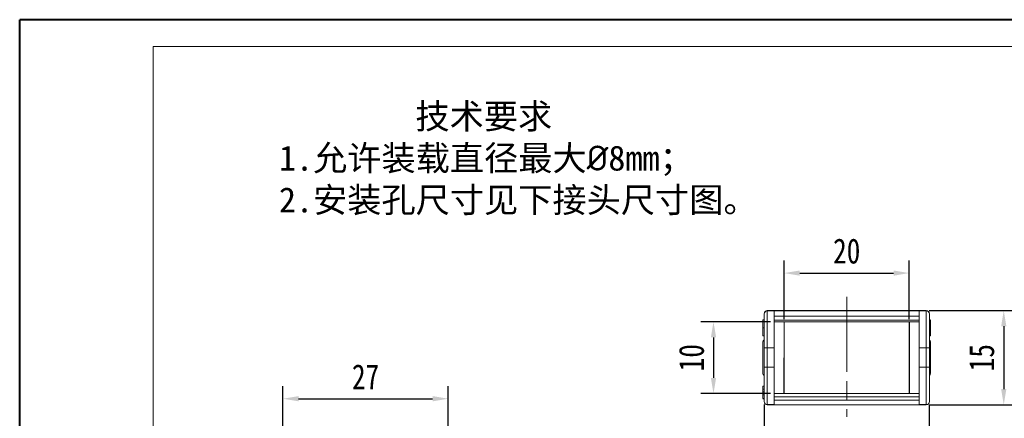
# Model space of a CAD drawing. Header units: millimetres. Extents: x 3188 to 3546, y -304 to -51.
# Tile 8 of 27: x 3188 to 3345, y -115 to -51. Entities that reach past the tile are written whole.
import ezdxf

# ---------------------------------------------------------------- set-up
doc = ezdxf.new("R2010")
doc.units = ezdxf.units.MM
doc.linetypes.add('ACAD_ISO08W100', pattern=[36, 24, -3, 6, -3])
doc.linetypes.add('CENTER', pattern=[0.6, 0.375, -0.075, 0.075, -0.075])
doc.layers.add('中心线', color=1, linetype='CENTER', lineweight=25)
doc.styles.get("Standard").update_dxf_attribs({"font": '仿宋_GB2312.ttf', "width": 0.8})
doc.styles.add('样式 6', font='仿宋_GB2312.ttf')
doc.dimstyles.new('副本ISO-10', dxfattribs={"dimtxt": 4, "dimasz": 2.5, "dimexe": 2, "dimexo": 0.625, "dimgap": 1.5, "dimtad": 1, "dimdsep": 46, "dimtxsty": 'Standard', "dimcen": 2.5, "dimadec": 0, "dimazin": 0, "dimtfac": 1, "dimtmove": 0, "dimatfit": 3, "dimfxl": 0, "dimarcsym": 0})

# ---------------------------------------------------------------- blocks, each defined once
blk = doc.blocks.new('*D209')
at = {"color": 0, "lineweight": -2}
for p, q in [((3229.63, -128.2), (3229.63, -109.51)), ((3256.03, -128.25), (3256.03, -109.51)), ((3232.13, -111.51), (3253.53, -111.51))]:
    blk.add_line(p, q, dxfattribs=at)
at = {"color": 0, "lineweight": 9}
for points in [[(3232.13, -111.09), (3232.13, -111.93), (3229.63, -111.51)], [(3253.53, -111.09), (3253.53, -111.93), (3256.03, -111.51)]]:
    blk.add_solid(points, dxfattribs=at)
at = {"layer": 'Defpoints', "color": 0, "lineweight": 9}
for p in [(3256.03, -111.51), (3229.63, -128.83), (3256.03, -128.88)]:
    blk.add_point(p, dxfattribs=at)
at = {"color": 0, "lineweight": 9, "insert": (3242.83, -108.01), "char_height": 4, "attachment_point": 5}
blk.add_mtext('27', dxfattribs=at)
blk = doc.blocks.new('*D205')
at = {"color": 0, "lineweight": -2}
for p, q in [((3307.54, -99.21), (3296.42, -99.21)), ((3298.42, -101.71), (3298.42, -108.19)), ((3307.54, -110.69), (3296.42, -110.69))]:
    blk.add_line(p, q, dxfattribs=at)
at = {"color": 0, "lineweight": 9}
for points in [[(3298, -101.71), (3298.84, -101.71), (3298.42, -99.21)], [(3298, -108.19), (3298.84, -108.19), (3298.42, -110.69)]]:
    blk.add_solid(points, dxfattribs=at)
at = {"layer": 'Defpoints', "color": 0, "lineweight": 9}
for p in [(3308.17, -99.21), (3298.42, -110.69), (3308.17, -110.69)]:
    blk.add_point(p, dxfattribs=at)
at = {"color": 0, "lineweight": 9, "insert": (3294.92, -104.95), "char_height": 4, "attachment_point": 5, "rotation": 90}
blk.add_mtext('10', dxfattribs=at)
blk = doc.blocks.new('*D223')
at = {"color": 0, "lineweight": -2}
for p, q in [((3332.91, -97.42), (3346.8, -97.42)), ((3344.8, -99.92), (3344.8, -109.98)), ((3332.91, -112.48), (3346.8, -112.48))]:
    blk.add_line(p, q, dxfattribs=at)
at = {"color": 0, "lineweight": 9}
for points in [[(3344.39, -99.92), (3345.22, -99.92), (3344.8, -97.42)], [(3344.39, -109.98), (3345.22, -109.98), (3344.8, -112.48)]]:
    blk.add_solid(points, dxfattribs=at)
at = {"layer": 'Defpoints', "color": 0, "lineweight": 9}
for p in [(3332.28, -97.42), (3332.28, -112.48), (3344.8, -112.48)]:
    blk.add_point(p, dxfattribs=at)
at = {"color": 0, "lineweight": 9, "insert": (3341.3, -104.95), "char_height": 4, "attachment_point": 5, "rotation": 90}
blk.add_mtext('15', dxfattribs=at)
blk = doc.blocks.new('*D224')
at = {"color": 0, "lineweight": -2}
for p, q in [((3309.7, -98.81), (3309.7, -89.43)), ((3329.71, -98.81), (3329.71, -89.43)), ((3312.2, -91.43), (3327.21, -91.43))]:
    blk.add_line(p, q, dxfattribs=at)
at = {"color": 0, "lineweight": 9}
for points in [[(3312.2, -91.02), (3312.2, -91.85), (3309.7, -91.43)], [(3327.21, -91.02), (3327.21, -91.85), (3329.71, -91.43)]]:
    blk.add_solid(points, dxfattribs=at)
at = {"layer": 'Defpoints', "color": 0, "lineweight": 9}
for p in [(3329.71, -91.43), (3309.7, -99.44), (3329.71, -99.44)]:
    blk.add_point(p, dxfattribs=at)
at = {"color": 0, "lineweight": 9, "insert": (3319.71, -87.93), "char_height": 4, "attachment_point": 5}
blk.add_mtext('20', dxfattribs=at)
blk = doc.blocks.new('*D225')
at = {"color": 0, "lineweight": -2}
for p, q in [((3306.51, -112.44), (3306.51, -124.03)), ((3332.91, -112.44), (3332.91, -124.03)), ((3309.01, -122.03), (3330.41, -122.03))]:
    blk.add_line(p, q, dxfattribs=at)
at = {"color": 0, "lineweight": 9}
for points in [[(3309.01, -121.61), (3309.01, -122.45), (3306.51, -122.03)], [(3330.41, -121.61), (3330.41, -122.45), (3332.91, -122.03)]]:
    blk.add_solid(points, dxfattribs=at)
at = {"layer": 'Defpoints', "color": 0, "lineweight": 9}
for p in [(3306.51, -111.81), (3332.91, -111.81), (3332.91, -122.03)]:
    blk.add_point(p, dxfattribs=at)
at = {"color": 0, "lineweight": 9, "insert": (3319.71, -118.53), "char_height": 4, "attachment_point": 5}
blk.add_mtext('26.5', dxfattribs=at)

msp = doc.modelspace()

# ---------------------------------------------------------------- linework, layer by layer
at = {"color": 7, "lineweight": 40}
for p in [(3187.559, -304.193), (3545.7, -50.935)]:
    msp.add_line(p, (3187.559, -50.935), dxfattribs=at)
at = {"color": 7, "lineweight": 13}
for p in [(3208.877, -299.929), (3541.437, -55.199)]:
    msp.add_line(p, (3208.877, -55.199), dxfattribs=at)
at = {"color": 7, "linetype": 'Continuous', "lineweight": 15}
for p, q in [((3307.012, -97.451), (3307.012, -97.423)), ((3307.012, -97.423), (3308.612, -97.423)), ((3307.012, -97.451), (3307.012, -103.356)), ((3308.112, -97.451), (3307.012, -97.451)), ((3319.712, -97.439), (3308.112, -97.439)), ((3308.112, -97.439), (3308.112, -97.451)), ((3308.112, -103.356), (3308.112, -97.451)), ((3309.712, -97.403), (3308.612, -97.403)), ((3308.612, -97.403), (3309.712, -97.403)), ((3308.612, -97.423), (3308.612, -97.403)), ((3309.712, -97.403), (3309.712, -97.415)), ((3309.712, -97.415), (3319.712, -97.415)), ((3319.712, -97.415), (3329.712, -97.415)), ((3331.312, -97.439), (3319.712, -97.439)), ((3330.812, -97.403), (3329.712, -97.403)), ((3329.712, -97.415), (3329.712, -97.403)), ((3329.712, -97.403), (3330.812, -97.403)), ((3330.812, -97.403), (3330.812, -97.423)), ((3330.812, -97.423), (3332.412, -97.423)), ((3331.312, -97.451), (3331.312, -97.439)), ((3331.312, -97.451), (3331.312, -103.356)), ((3332.412, -97.451), (3331.312, -97.451)), ((3332.412, -97.423), (3332.412, -97.451)), ((3332.412, -103.356), (3332.412, -97.451)), ((3306.512, -98.893), (3306.312, -98.893)), ((3306.512, -97.923), (3306.512, -97.951)), ((3308.112, -98.316), (3319.712, -98.316)), ((3319.712, -98.965), (3308.112, -98.965)), ((3319.712, -98.316), (3331.312, -98.316)), ((3331.312, -98.965), (3319.712, -98.965)), ((3332.912, -97.951), (3332.912, -97.923)), ((3332.912, -98.912), (3333.112, -98.912)), ((3332.912, -98.944), (3333.112, -98.944)), ((3333.112, -100.562), (3333.112, -98.944)), ((3306.512, -100.178), (3306.312, -100.178)), ((3308.112, -99.211), (3319.712, -99.211)), ((3309.706, -99.211), (3309.664, -110.692)), ((3309.712, -99.211), (3309.712, -110.692)), ((3319.712, -99.211), (3331.312, -99.211)), ((3329.712, -110.692), (3329.712, -99.211)), ((3329.761, -110.692), (3329.719, -99.211)), ((3333.112, -100.562), (3332.912, -100.562)), ((3332.912, -100.611), (3333.112, -100.611)), ((3332.912, -100.643), (3333.112, -100.643)), ((3333.112, -100.579), (3333.112, -100.562)), ((3333.112, -100.611), (3333.112, -100.643)), ((3306.312, -101.457), (3306.512, -101.457)), ((3332.912, -101.476), (3333.112, -101.476)), ((3333.112, -101.476), (3333.112, -101.469)), ((3306.512, -106.487), (3306.512, -103.358)), ((3307.012, -103.356), (3308.112, -103.356)), ((3307.012, -106.487), (3307.012, -103.356)), ((3308.112, -106.487), (3308.112, -103.356)), ((3331.312, -103.356), (3332.412, -103.356)), ((3331.312, -103.356), (3331.312, -106.487)), ((3332.412, -103.356), (3332.412, -106.487)), ((3332.912, -103.358), (3332.912, -106.487)), ((3306.512, -106.487), (3307.012, -106.487)), ((3308.112, -106.487), (3307.012, -106.487)), ((3307.012, -106.487), (3307.012, -112.451)), ((3308.112, -112.451), (3308.112, -106.487)), ((3332.412, -106.487), (3331.312, -106.487)), ((3331.312, -106.487), (3331.312, -112.451)), ((3332.912, -106.487), (3332.412, -106.487)), ((3332.412, -112.451), (3332.412, -106.487)), ((3306.512, -109.478), (3306.312, -109.478)), ((3306.312, -109.478), (3306.312, -109.504)), ((3306.512, -109.981), (3306.312, -109.981)), ((3306.512, -110.415), (3306.312, -110.415)), ((3306.512, -110.898), (3306.312, -110.898)), ((3306.512, -111.464), (3306.312, -111.464)), ((3306.512, -111.478), (3306.312, -111.478)), ((3306.312, -111.504), (3306.512, -111.504)), ((3319.712, -110.692), (3308.112, -110.692)), ((3308.112, -111.192), (3319.712, -111.192)), ((3331.312, -110.692), (3319.712, -110.692)), ((3319.712, -111.192), (3331.312, -111.192)), ((3306.512, -111.98), (3306.512, -111.951)), ((3307.012, -112.451), (3308.112, -112.451)), ((3307.012, -112.48), (3307.012, -112.451)), ((3308.612, -112.48), (3307.012, -112.48)), ((3319.712, -111.718), (3308.112, -111.718)), ((3308.112, -112.468), (3308.112, -112.451)), ((3308.112, -112.468), (3319.712, -112.468)), ((3308.612, -112.5), (3308.612, -112.48)), ((3308.612, -112.5), (3309.712, -112.5)), ((3309.712, -112.5), (3308.612, -112.5)), ((3319.712, -112.488), (3309.712, -112.488)), ((3309.712, -112.488), (3309.712, -112.5)), ((3331.312, -111.718), (3319.712, -111.718)), ((3319.712, -112.468), (3331.312, -112.468)), ((3329.712, -112.488), (3319.712, -112.488)), ((3329.712, -112.5), (3329.712, -112.488)), ((3329.712, -112.5), (3330.812, -112.5)), ((3330.812, -112.5), (3329.712, -112.5)), ((3332.412, -112.48), (3330.812, -112.48)), ((3330.812, -112.48), (3330.812, -112.5)), ((3331.312, -112.451), (3332.412, -112.451)), ((3331.312, -112.451), (3331.312, -112.468)), ((3332.412, -112.451), (3332.412, -112.48)), ((3332.912, -111.951), (3332.912, -111.98))]:
    msp.add_line(p, q, dxfattribs=at)
at = {"color": 7, "linetype": 'Continuous', "lineweight": 15, "flags": 128}
for points in [[(3308.475, -97.423), (3308.515, -97.413), (3308.612, -97.403)], [(3330.812, -97.403), (3330.91, -97.413), (3330.95, -97.423)], [(3308.612, -112.5), (3308.515, -112.49), (3308.475, -112.48)], [(3330.812, -112.5), (3330.91, -112.49), (3330.95, -112.48)]]:
    msp.add_lwpolyline(points, dxfattribs=at)
at = {"color": 7, "linetype": 'Continuous', "lineweight": 15}
for centre, start, end in [((3307.012, -97.923), 89.99993, 179.99993), ((3332.412, -97.923), 0.00007, 90.00007), ((3306.812, -102.503), 127.62058, 179.99587), ((3306.812, -102.503), 127.71782, 167.16264), ((3332.612, -102.503), 0, 52.46944), ((3332.612, -102.503), 0.00487, 52.48891), ((3306.812, -107.4), 180, 232.76799), ((3306.812, -107.4), 180.0036, 232.48385), ((3332.612, -107.4), 307.62582, 359.99694), ((3332.612, -107.4), 307.74783, 0), ((3307.012, -111.951), 179.99991, 270.00007), ((3307.012, -111.98), 180.00007, 270.00007), ((3332.412, -111.951), 269.99993, 359.99993), ((3332.412, -111.98), 269.99993, 359.99993)]:
    msp.add_arc(centre, 0.5, start, end, dxfattribs=at)
for points, knots in [([(3306.512, -97.951), (3306.512, -97.819), (3306.565, -97.692), (3306.752, -97.504), (3306.88, -97.451), (3307.012, -97.451)], [0, 0, 0, 0, 0.5, 0.5, 1, 1, 1, 1]), ([(3332.412, -97.451), (3332.545, -97.451), (3332.672, -97.504), (3332.859, -97.692), (3332.912, -97.819), (3332.912, -97.951)], [0, 0, 0, 0, 0.5, 0.5, 1, 1, 1, 1]), ([(3306.312, -98.893), (3306.312, -98.894), (3306.312, -98.896), (3306.312, -98.912), (3306.312, -98.938), (3306.312, -98.976), (3306.312, -99.023), (3306.312, -99.082), (3306.312, -99.152), (3306.312, -99.232), (3306.312, -99.321), (3306.312, -99.419), (3306.312, -99.525), (3306.312, -99.64), (3306.312, -99.763), (3306.312, -99.894), (3306.312, -100.034), (3306.312, -100.129), (3306.312, -100.178)], [0, 0, 0, 0, 0.0665401, 0.1302198, 0.1913625, 0.2505963, 0.3086297, 0.3663313, 0.4240677, 0.4827232, 0.5418917, 0.6014161, 0.6616835, 0.7235043, 0.7879843, 0.8552084, 0.9256388, 1, 1, 1, 1]), ([(3306.512, -103.358), (3306.512, -103.292), (3306.512, -103.159), (3306.512, -102.961), (3306.512, -102.763), (3306.512, -102.566), (3306.512, -102.263), (3306.512, -101.857), (3306.512, -101.353), (3306.512, -100.862), (3306.512, -100.226), (3306.512, -99.504), (3306.512, -98.919), (3306.512, -98.548), (3306.512, -98.325), (3306.512, -98.153), (3306.512, -98.048), (3306.512, -97.988), (3306.512, -97.957), (3306.512, -97.953), (3306.512, -97.951)], [0, 0, 0, 0, 0.0233566, 0.0466718, 0.0699765, 0.0933017, 0.1166782, 0.1784228, 0.2402292, 0.3045113, 0.3688555, 0.5000056, 0.6311556, 0.6954378, 0.759782, 0.8215265, 0.8833329, 0.922232, 0.9610731, 1, 1, 1, 1]), ([(3332.912, -97.951), (3332.912, -97.952), (3332.912, -97.953), (3332.912, -97.965), (3332.912, -97.983), (3332.912, -98.008), (3332.912, -98.058), (3332.912, -98.153), (3332.912, -98.325), (3332.912, -98.548), (3332.912, -98.919), (3332.912, -99.504), (3332.912, -100.226), (3332.912, -100.861), (3332.912, -101.353), (3332.912, -101.857), (3332.912, -102.306), (3332.912, -102.697), (3332.912, -103.027), (3332.912, -103.248), (3332.912, -103.358)], [0, 0, 0, 0, 0.0233566, 0.0466718, 0.0699765, 0.0933017, 0.1166782, 0.1784228, 0.2402292, 0.3045113, 0.3688555, 0.5000056, 0.6311556, 0.6954378, 0.759782, 0.8215265, 0.8833329, 0.922232, 0.9610731, 1, 1, 1, 1]), ([(3333.112, -98.927), (3333.112, -98.925), (3333.112, -98.912), (3333.112, -98.912), (3333.112, -98.912)], [0, 0, 0, 0, 0.1981247, 1, 1, 1, 1]), ([(3306.312, -100.178), (3306.312, -100.227), (3306.312, -100.322), (3306.312, -100.46), (3306.312, -100.591), (3306.312, -100.713), (3306.312, -100.827), (3306.312, -100.932), (3306.312, -101.031), (3306.312, -101.119), (3306.312, -101.199), (3306.312, -101.268), (3306.312, -101.327), (3306.312, -101.374), (3306.312, -101.412), (3306.312, -101.438), (3306.312, -101.454), (3306.312, -101.456), (3306.312, -101.457)], [0, 0, 0, 0, 0.0742782, 0.1446057, 0.2116665, 0.275783, 0.3378631, 0.3982502, 0.45762, 0.5167683, 0.5753899, 0.6331002, 0.6909135, 0.7490473, 0.8082978, 0.869542, 0.9333335, 1, 1, 1, 1]), ([(3333.112, -101.476), (3333.112, -101.475), (3333.112, -101.474), (3333.112, -101.464), (3333.112, -101.448), (3333.112, -101.424), (3333.112, -101.395), (3333.112, -101.358), (3333.112, -101.315), (3333.112, -101.265), (3333.112, -101.209), (3333.112, -101.146), (3333.112, -101.077), (3333.112, -101.002), (3333.112, -100.921), (3333.112, -100.833), (3333.112, -100.74), (3333.112, -100.676), (3333.112, -100.643)], [0, 0, 0, 0, 0.0696293, 0.1353656, 0.1977564, 0.2577792, 0.3154368, 0.3720589, 0.4278757, 0.4836577, 0.5401768, 0.5974274, 0.6567203, 0.7182477, 0.7827624, 0.8511478, 0.9234178, 1, 1, 1, 1]), ([(3306.312, -104.951), (3306.312, -104.316), (3306.312, -103.705), (3306.312, -102.791), (3306.312, -102.524), (3306.312, -102.503)], [0, 0, 0, 0, 0.5, 0.5, 1, 1, 1, 1]), ([(3306.512, -103.358), (3306.512, -103.357), (3306.566, -103.356), (3306.751, -103.355), (3306.881, -103.355), (3307.012, -103.356)], [0, 0, 0, 0, 0.5, 0.5, 1, 1, 1, 1]), ([(3332.912, -103.358), (3332.912, -103.358), (3332.858, -103.357), (3332.673, -103.357), (3332.543, -103.356), (3332.412, -103.356)], [0, 0, 0, 0, 0.5, 0.5, 1, 1, 1, 1]), ([(3333.112, -102.503), (3333.112, -102.524), (3333.112, -102.791), (3333.112, -103.708), (3333.112, -104.32), (3333.112, -105.594), (3333.112, -106.205), (3333.112, -107.117), (3333.112, -107.383), (3333.112, -107.4)], [0, 0, 0, 0, 0.25, 0.25, 0.5, 0.5, 0.75, 0.75, 1, 1, 1, 1]), ([(3306.312, -107.4), (3306.312, -107.382), (3306.312, -107.117), (3306.312, -106.202), (3306.312, -105.589), (3306.312, -104.951)], [0, 0, 0, 0, 0.5, 0.5, 1, 1, 1, 1]), ([(3306.512, -111.951), (3306.512, -111.951), (3306.512, -111.949), (3306.512, -111.936), (3306.512, -111.916), (3306.512, -111.887), (3306.512, -111.831), (3306.512, -111.727), (3306.512, -111.544), (3306.512, -111.312), (3306.512, -110.943), (3306.512, -110.376), (3306.512, -109.685), (3306.512, -109.072), (3306.512, -108.582), (3306.512, -108.071), (3306.512, -107.605), (3306.512, -107.194), (3306.512, -106.841), (3306.512, -106.605), (3306.512, -106.487)], [0, 0, 0, 0, 0.0247984, 0.0495453, 0.0742783, 0.099035, 0.1238529, 0.1869444, 0.2500973, 0.3131887, 0.3763417, 0.5000068, 0.6236719, 0.6867633, 0.7499162, 0.8130077, 0.8761606, 0.9174559, 0.9586776, 1, 1, 1, 1]), ([(3332.912, -106.487), (3332.912, -106.558), (3332.912, -106.7), (3332.912, -106.912), (3332.912, -107.123), (3332.912, -107.334), (3332.912, -107.651), (3332.912, -108.071), (3332.912, -108.582), (3332.912, -109.072), (3332.912, -109.685), (3332.912, -110.376), (3332.912, -110.943), (3332.912, -111.312), (3332.912, -111.544), (3332.912, -111.727), (3332.912, -111.842), (3332.912, -111.909), (3332.912, -111.945), (3332.912, -111.949), (3332.912, -111.951)], [0, 0, 0, 0, 0.0247984, 0.0495453, 0.0742783, 0.099035, 0.1238529, 0.1869444, 0.2500973, 0.3131887, 0.3763417, 0.5000068, 0.6236719, 0.6867633, 0.7499162, 0.8130077, 0.8761606, 0.9174559, 0.9586776, 1, 1, 1, 1]), ([(3306.312, -109.981), (3306.312, -109.96), (3306.312, -109.919), (3306.312, -109.858), (3306.312, -109.801), (3306.312, -109.747), (3306.312, -109.698), (3306.312, -109.653), (3306.312, -109.614), (3306.312, -109.58), (3306.312, -109.551), (3306.312, -109.528), (3306.312, -109.509), (3306.312, -109.499), (3306.312, -109.493), (3306.312, -109.489), (3306.312, -109.486), (3306.312, -109.482), (3306.312, -109.481), (3306.312, -109.479), (3306.312, -109.478), (3306.312, -109.478), (3306.312, -109.478)], [0, 0, 0, 0, 0.0644554, 0.1259893, 0.1864174, 0.2462149, 0.3048202, 0.360786, 0.4146787, 0.4678228, 0.5200126, 0.5717443, 0.6239421, 0.677186, 0.7057105, 0.7377388, 0.7729166, 0.8113399, 0.8533397, 0.8989848, 0.9478658, 1, 1, 1, 1]), ([(3306.312, -110.415), (3306.312, -110.405), (3306.312, -110.384), (3306.312, -110.342), (3306.312, -110.294), (3306.312, -110.239), (3306.312, -110.18), (3306.312, -110.116), (3306.312, -110.05), (3306.312, -110.004), (3306.312, -109.981)], [0, 0, 0, 0, 0.1157047, 0.2325893, 0.3522605, 0.4772306, 0.6058151, 0.7348372, 0.8651914, 1, 1, 1, 1]), ([(3306.312, -110.898), (3306.312, -110.87), (3306.312, -110.816), (3306.312, -110.737), (3306.312, -110.663), (3306.312, -110.607), (3306.312, -110.565), (3306.312, -110.537), (3306.312, -110.51), (3306.312, -110.487), (3306.312, -110.465), (3306.312, -110.446), (3306.312, -110.429), (3306.312, -110.42), (3306.312, -110.415)], [0, 0, 0, 0, 0.1376019, 0.268708, 0.394254, 0.5177231, 0.57843, 0.6382768, 0.6977978, 0.7564781, 0.8161622, 0.8763617, 0.9375047, 1, 1, 1, 1]), ([(3306.312, -111.464), (3306.312, -111.461), (3306.312, -111.454), (3306.312, -111.434), (3306.312, -111.406), (3306.312, -111.371), (3306.312, -111.329), (3306.312, -111.28), (3306.312, -111.225), (3306.312, -111.164), (3306.312, -111.099), (3306.312, -111.033), (3306.312, -110.966), (3306.312, -110.921), (3306.312, -110.898)], [0, 0, 0, 0, 0.0876919, 0.1708335, 0.2502778, 0.3287903, 0.4077411, 0.4872109, 0.5699227, 0.6561255, 0.7436518, 0.8298191, 0.9146029, 1, 1, 1, 1])]:
    msp.add_open_spline(points, degree=3, knots=knots, dxfattribs=at)
at = {"layer": '中心线', "linetype": 'ACAD_ISO08W100', "lineweight": 13, "ltscale": 0.5}
msp.add_line((3319.712, -95.204), (3319.712, -114.427), dxfattribs=at)

# ---------------------------------------------------------------- texts
at = {"insert": (3228.987, -64.369), "char_height": 4.0062, "attachment_point": 1, "style": '样式 6'}
msp.add_mtext('        技术要求\\P1.允许装载直径最大{\\fISOCPEUR|b0|i0|c0|p34;%%C}8mm；\\P2.安装孔尺寸见下接头尺寸图。', dxfattribs=at)

# ---------------------------------------------------------------- dimensions: what is measured, and where the dimension line sits
at = {"color": 5, "lineweight": 9}
for base, p1, p2, text, picture, middle in [((3329.712, -91.434), (3309.705, -99.439), (3329.712, -99.439), '20', '*D224', (3319.708, -87.934)), ((3256.029, -111.51), (3229.629, -128.827), (3256.029, -128.876), '27', '*D209', (3242.829, -108.01)), ((3332.912, -122.031), (3306.512, -111.811), (3332.912, -111.811), '26.5', '*D225', (3319.712, -118.531))]:
    dim = msp.add_linear_dim(base=base, p1=p1, p2=p2, text=text, dimstyle='副本ISO-10', dxfattribs=at)
    dim.commit()
    dim.dimension.update_dxf_attribs({"geometry": picture, "text_midpoint": middle})
for base, p1, p2, text, picture, middle in [((3344.803, -112.48), (3332.283, -97.423), (3332.283, -112.48), '15', '*D223', (3341.303, -104.951)), ((3298.419, -110.692), (3308.166, -99.211), (3308.166, -110.692), '10', '*D205', (3294.919, -104.951))]:
    dim = msp.add_linear_dim(base=base, p1=p1, p2=p2, angle=90, text=text, dimstyle='副本ISO-10', dxfattribs=at)
    dim.commit()
    dim.dimension.update_dxf_attribs({"geometry": picture, "text_midpoint": middle})

doc.saveas('drawing.dxf')
